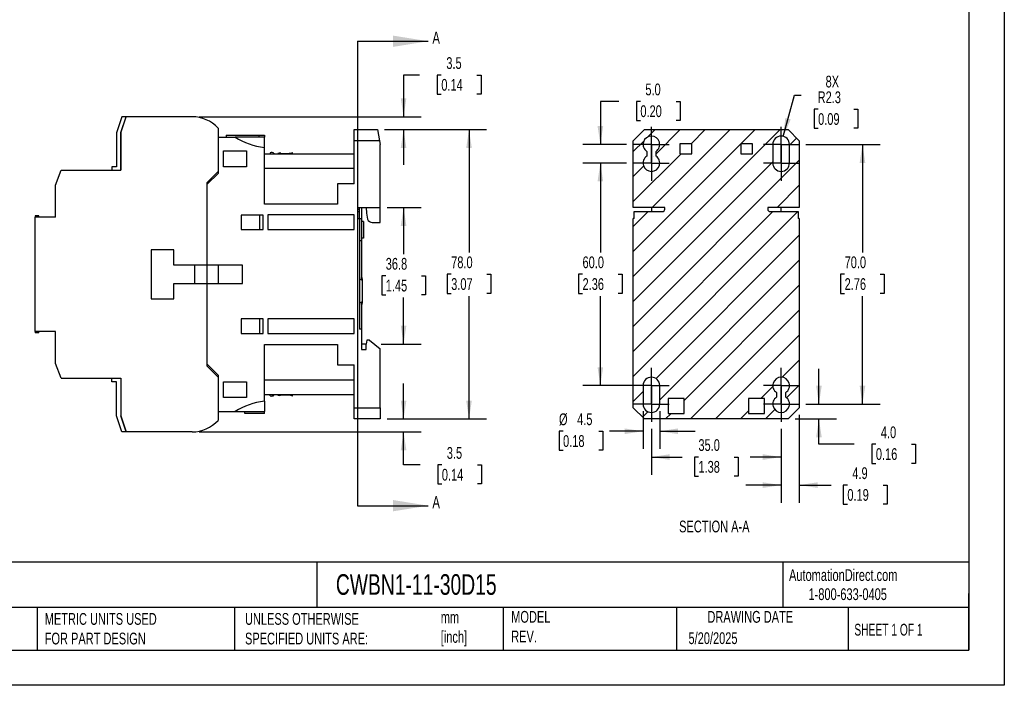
# Model space of a CAD drawing. Header units: millimetres. Extents: x 0 to 419, y 0 to 324.
# Tile 8 of 9: x 154 to 419, y 0 to 179. Entities that reach past the tile are written whole.
import ezdxf

# ---------------------------------------------------------------- set-up
doc = ezdxf.new("R2010")
doc.units = ezdxf.units.MM
doc.header["$LTSCALE"] = 1.5
doc.linetypes.add('CENTERX2', pattern=[20.32, 12.7, -2.54, 2.54, -2.54])
doc.layers.add('CENTER', color=40, linetype='CENTERX2')
doc.layers.add('HATCH', color=6, linetype='Continuous')
doc.layers.add('DIMENSIONS', color=140, linetype='Continuous', lineweight=25)
doc.layers.add('TEXT', color=140, linetype='Continuous', lineweight=25)
doc.styles.add('SLDTEXTSTYLE0', font='TXT', dxfattribs={"width": 0.7})
doc.styles.add('SLDTEXTSTYLE1', font='TXT', dxfattribs={"width": 0.65})
doc.dimstyles.new('SLDDIMSTYLE0', dxfattribs={"dimtxt": 3.237012, "dimasz": 4.953, "dimexe": 0, "dimexo": 0.0625, "dimgap": 0.809253, "dimtad": 0, "dimtih": 1, "dimtoh": 1, "dimdec": 1, "dimrnd": 1e-09, "dimzin": 12, "dimdsep": 46, "dimtxsty": 'SLDTEXTSTYLE0', "dimsah": 1, "dimcen": 0.09, "dimadec": 0, "dimazin": 3, "dimtfac": 1, "dimtdec": 1, "dimtmove": 0, "dimatfit": 0, "dimfxl": 0, "dimfrac": 2, "dimtolj": 1, "dimtzin": 12, "dimarcsym": 0})
doc.dimstyles.new('SLDDIMSTYLE1', dxfattribs={"dimtxt": 3.237012, "dimasz": 4.953, "dimexe": 0, "dimexo": 0.0625, "dimgap": 0.809253, "dimtad": 0, "dimtih": 1, "dimtoh": 1, "dimdec": 1, "dimrnd": 1e-09, "dimzin": 12, "dimdsep": 46, "dimtxsty": 'SLDTEXTSTYLE0', "dimsah": 1, "dimcen": 0.09, "dimadec": 0, "dimazin": 3, "dimtfac": 1, "dimtdec": 1, "dimtofl": 0, "dimtmove": 0, "dimatfit": 3, "dimfxl": 0, "dimfrac": 2, "dimtolj": 1, "dimtzin": 12, "dimarcsym": 0})
doc.dimstyles.new('SLDDIMSTYLE2', dxfattribs={"dimtxt": 3.237012, "dimasz": 4.953, "dimexe": 0, "dimexo": 0.0625, "dimgap": 0.809253, "dimtad": 0, "dimtih": 1, "dimtoh": 1, "dimdec": 1, "dimrnd": 1e-09, "dimzin": 4, "dimdsep": 46, "dimtxsty": 'SLDTEXTSTYLE0', "dimsah": 1, "dimcen": 0.09, "dimadec": 0, "dimazin": 1, "dimtfac": 1, "dimtdec": 1, "dimtofl": 0, "dimtmove": 0, "dimatfit": 3, "dimfxl": 0, "dimfrac": 2, "dimtolj": 1, "dimtzin": 12, "dimarcsym": 0})
doc.dimstyles.new('SLDDIMSTYLE3', dxfattribs={"dimtxt": 3.237012, "dimasz": 4.953, "dimexe": 0, "dimexo": 0.0625, "dimgap": 0.809253, "dimtad": 0, "dimtih": 1, "dimtoh": 1, "dimdec": 1, "dimrnd": 1e-09, "dimzin": 4, "dimdsep": 46, "dimtxsty": 'SLDTEXTSTYLE0', "dimsah": 1, "dimcen": 0.09, "dimadec": 0, "dimazin": 1, "dimtfac": 1, "dimtdec": 1, "dimtmove": 0, "dimatfit": 0, "dimfxl": 0, "dimfrac": 2, "dimtolj": 1, "dimtzin": 12, "dimarcsym": 0})
doc.dimstyles.new('SLDDIMSTYLE4', dxfattribs={"dimtxt": 3.237012, "dimasz": 4.953, "dimexe": 0, "dimexo": 0.0625, "dimgap": 0.809253, "dimtad": 0, "dimtih": 1, "dimtoh": 1, "dimdec": 1, "dimrnd": 1e-09, "dimzin": 12, "dimdsep": 46, "dimtxsty": 'SLDTEXTSTYLE0', "dimsah": 1, "dimcen": 0, "dimadec": 0, "dimazin": 3, "dimtfac": 1, "dimtdec": 1, "dimtofl": 0, "dimtmove": 0, "dimatfit": 3, "dimfxl": 0, "dimfrac": 2, "dimtolj": 1, "dimtzin": 12, "dimarcsym": 0})

# ---------------------------------------------------------------- blocks, each defined once
blk = doc.blocks.new('_D_9')
at = {"layer": 'DIMENSIONS'}
for p, q in [((251.92, 149.82), (279.48, 149.82)), ((274.72, 149.82), (274.72, 116.69)), ((269.91, 110.82), (268.82, 110.82)), ((268.82, 110.82), (268.82, 105.68)), ((279.53, 110.82), (280.62, 110.82)), ((280.62, 110.82), (280.62, 105.68)), ((268.82, 105.68), (269.91, 105.68)), ((274.72, 71.82), (274.72, 104.95)), ((280.62, 105.68), (279.53, 105.68)), ((252.62, 71.82), (279.48, 71.82))]:
    blk.add_line(p, q, dxfattribs=at)
for points in [[(274.72, 149.82), (273.96, 144.87), (275.48, 144.87)], [(274.72, 71.82), (275.48, 76.78), (273.96, 76.78)]]:
    blk.add_solid(points, dxfattribs=at)
at = {"layer": 'DIMENSIONS', "char_height": 3.175, "attachment_point": 1, "style": 'SLDTEXTSTYLE0'}
for s, insert in [('78.0', (269.91, 115.64)), ('3.07', (269.91, 109.77))]:
    blk.add_mtext(s, dxfattribs=dict(at, insert=insert))
blk = doc.blocks.new('_D_10')
at = {"layer": 'DIMENSIONS'}
for p, q in [((252.62, 128.82), (261.83, 128.82)), ((257.07, 128.82), (257.07, 116.29)), ((252.26, 110.42), (251.17, 110.42)), ((251.17, 110.42), (251.17, 105.28)), ((261.88, 110.42), (262.97, 110.42)), ((262.97, 110.42), (262.97, 105.28)), ((251.17, 105.28), (252.26, 105.28)), ((257.07, 92.02), (257.07, 104.55)), ((262.97, 105.28), (261.88, 105.28)), ((251.03, 92.02), (261.83, 92.02))]:
    blk.add_line(p, q, dxfattribs=at)
for points in [[(257.07, 128.82), (256.31, 123.87), (257.83, 123.87)], [(257.07, 92.02), (257.83, 96.98), (256.31, 96.98)]]:
    blk.add_solid(points, dxfattribs=at)
at = {"layer": 'DIMENSIONS', "char_height": 3.175, "attachment_point": 1, "style": 'SLDTEXTSTYLE0'}
for s, insert in [('36.8', (252.26, 115.24)), ('1.45', (252.26, 109.37))]:
    blk.add_mtext(s, dxfattribs=dict(at, insert=insert))
blk = doc.blocks.new('_D_11')
at = {"layer": 'DIMENSIONS'}
for p, q in [((261.41, 164.54), (257.07, 164.54)), ((257.07, 164.54), (257.07, 153.32)), ((267.25, 164.54), (266.16, 164.54)), ((266.16, 164.54), (266.16, 159.39)), ((276.87, 164.54), (277.96, 164.54)), ((277.96, 164.54), (277.96, 159.39)), ((266.16, 159.39), (267.25, 159.39)), ((277.96, 159.39), (276.87, 159.39)), ((201.92, 153.32), (261.83, 153.32)), ((251.92, 149.82), (261.83, 149.82)), ((257.07, 149.82), (257.07, 140.3))]:
    blk.add_line(p, q, dxfattribs=at)
for points in [[(257.07, 153.32), (257.83, 158.28), (256.31, 158.28)], [(257.07, 149.82), (256.31, 144.87), (257.83, 144.87)]]:
    blk.add_solid(points, dxfattribs=at)
at = {"layer": 'DIMENSIONS', "char_height": 3.175, "attachment_point": 1, "style": 'SLDTEXTSTYLE0'}
for s, insert in [('3.5', (268.6, 169.36)), ('0.14', (267.25, 163.49))]:
    blk.add_mtext(s, dxfattribs=dict(at, insert=insert))
blk = doc.blocks.new('_D_12')
at = {"layer": 'DIMENSIONS'}
for p, q in [((257.07, 71.82), (257.07, 81.35)), ((252.62, 71.82), (261.83, 71.82)), ((201.92, 68.32), (261.83, 68.32)), ((257.07, 59.42), (257.07, 68.32)), ((261.55, 59.42), (257.07, 59.42)), ((267.39, 59.42), (266.3, 59.42)), ((266.3, 59.42), (266.3, 54.28)), ((277.01, 59.42), (278.09, 59.42)), ((278.09, 59.42), (278.09, 54.28)), ((266.3, 54.28), (267.39, 54.28)), ((278.09, 54.28), (277.01, 54.28))]:
    blk.add_line(p, q, dxfattribs=at)
for points in [[(257.07, 71.82), (257.83, 76.78), (256.31, 76.78)], [(257.07, 68.32), (256.31, 63.37), (257.83, 63.37)]]:
    blk.add_solid(points, dxfattribs=at)
at = {"layer": 'DIMENSIONS', "char_height": 3.175, "attachment_point": 1, "style": 'SLDTEXTSTYLE0'}
for s, insert in [('3.5', (268.73, 64.24)), ('0.14', (267.39, 58.37))]:
    blk.add_mtext(s, dxfattribs=dict(at, insert=insert))
blk = doc.blocks.new('_D_17')
at = {"layer": 'DIMENSIONS'}
for p, q in [((359.49, 148), (362.47, 159.11)), ((362.47, 159.11), (364.33, 159.11)), ((368.88, 155.32), (367.8, 155.32)), ((367.8, 155.32), (367.8, 150.18)), ((378.5, 155.32), (379.59, 155.32)), ((379.59, 155.32), (379.59, 150.18)), ((367.8, 150.18), (368.88, 150.18)), ((379.59, 150.18), (378.5, 150.18))]:
    blk.add_line(p, q, dxfattribs=at)
blk.add_solid([(359.49, 148), (361.51, 152.58), (360.03, 152.98)], dxfattribs=at)
at = {"layer": 'DIMENSIONS', "char_height": 3.175, "attachment_point": 1, "style": 'SLDTEXTSTYLE0'}
for s, insert in [('8X', (370.9, 164.37)), ('R2.3', (368.76, 160.14)), ('0.09', (368.88, 154.27))]:
    blk.add_mtext(s, dxfattribs=dict(at, insert=insert))
blk = doc.blocks.new('_D_18')
at = {"layer": 'DIMENSIONS'}
for p, q in [((323.91, 69.13), (323.91, 56.78)), ((358.91, 69.13), (358.91, 56.78)), ((323.91, 61.55), (332.21, 61.55)), ((336.6, 61.55), (335.51, 61.55)), ((335.51, 61.55), (335.51, 56.4)), ((346.22, 61.55), (347.3, 61.55)), ((347.3, 61.55), (347.3, 56.4)), ((358.91, 61.55), (350.6, 61.55)), ((335.51, 56.4), (336.6, 56.4)), ((347.3, 56.4), (346.22, 56.4))]:
    blk.add_line(p, q, dxfattribs=at)
for points in [[(323.91, 61.55), (328.86, 60.78), (328.86, 62.31)], [(358.91, 61.55), (353.95, 62.31), (353.95, 60.78)]]:
    blk.add_solid(points, dxfattribs=at)
at = {"layer": 'DIMENSIONS', "char_height": 3.175, "attachment_point": 1, "style": 'SLDTEXTSTYLE0'}
for s, insert in [('35.0', (336.6, 66.36)), ('1.38', (336.6, 60.49))]:
    blk.add_mtext(s, dxfattribs=dict(at, insert=insert))
blk = doc.blocks.new('_D_19')
at = {"layer": 'DIMENSIONS'}
for p, q in [((363.81, 72.92), (363.81, 49.21)), ((358.91, 69.13), (358.91, 49.21)), ((358.91, 53.98), (349.38, 53.98)), ((363.81, 53.98), (372.38, 53.98)), ((376.77, 53.98), (375.68, 53.98)), ((375.68, 53.98), (375.68, 48.83)), ((386.39, 53.98), (387.47, 53.98)), ((387.47, 53.98), (387.47, 48.83)), ((375.68, 48.83), (376.77, 48.83)), ((387.47, 48.83), (386.39, 48.83))]:
    blk.add_line(p, q, dxfattribs=at)
for points in [[(358.91, 53.98), (353.95, 54.74), (353.95, 53.22)], [(363.81, 53.98), (368.76, 53.22), (368.76, 54.74)]]:
    blk.add_solid(points, dxfattribs=at)
at = {"layer": 'DIMENSIONS', "char_height": 3.175, "attachment_point": 1, "style": 'SLDTEXTSTYLE0'}
for s, insert in [('4.9', (378.11, 58.79)), ('0.19', (376.77, 52.93))]:
    blk.add_mtext(s, dxfattribs=dict(at, insert=insert))
blk = doc.blocks.new('_D_20')
at = {"layer": 'DIMENSIONS'}
for p, q in [((321.66, 73.92), (321.66, 63.74)), ((326.16, 73.92), (326.16, 63.74)), ((300.09, 68.5), (299, 68.5)), ((299, 68.5), (299, 63.36)), ((309.71, 68.5), (310.79, 68.5)), ((310.79, 68.5), (310.79, 63.36)), ((321.66, 68.5), (312.61, 68.5)), ((326.16, 68.5), (335.68, 68.5)), ((299, 63.36), (300.09, 63.36)), ((310.79, 63.36), (309.71, 63.36))]:
    blk.add_line(p, q, dxfattribs=at)
for points in [[(321.66, 68.5), (316.7, 69.26), (316.7, 67.74)], [(326.16, 68.5), (331.11, 67.74), (331.11, 69.26)]]:
    blk.add_solid(points, dxfattribs=at)
at = {"layer": 'DIMENSIONS', "char_height": 3.175, "attachment_point": 1, "style": 'SLDTEXTSTYLE0'}
for s, insert in [('%%c', (298.99, 73.32)), ('4.5', (303.88, 73.32)), ('0.18', (300.09, 67.45))]:
    blk.add_mtext(s, dxfattribs=dict(at, insert=insert))
blk = doc.blocks.new('_D_21')
at = {"layer": 'DIMENSIONS'}
for p, q in [((365.6, 145.82), (385.61, 145.82)), ((380.84, 145.82), (380.84, 116.69)), ((376.03, 110.82), (374.95, 110.82)), ((374.95, 110.82), (374.95, 105.68)), ((385.65, 110.82), (386.74, 110.82)), ((386.74, 110.82), (386.74, 105.68)), ((374.95, 105.68), (376.03, 105.68)), ((380.84, 75.82), (380.84, 104.95)), ((386.74, 105.68), (385.65, 105.68)), ((365.6, 75.82), (385.61, 75.82))]:
    blk.add_line(p, q, dxfattribs=at)
for points in [[(380.84, 145.82), (380.08, 140.87), (381.61, 140.87)], [(380.84, 75.82), (381.61, 80.78), (380.08, 80.78)]]:
    blk.add_solid(points, dxfattribs=at)
at = {"layer": 'DIMENSIONS', "char_height": 3.175, "attachment_point": 1, "style": 'SLDTEXTSTYLE0'}
for s, insert in [('70.0', (376.03, 115.64)), ('2.76', (376.03, 109.77))]:
    blk.add_mtext(s, dxfattribs=dict(at, insert=insert))
blk = doc.blocks.new('_D_22')
at = {"layer": 'DIMENSIONS'}
for p, q in [((317.21, 140.82), (305.39, 140.82)), ((310.15, 140.82), (310.15, 116.69)), ((305.34, 110.82), (304.25, 110.82)), ((304.25, 110.82), (304.25, 105.68)), ((314.96, 110.82), (316.05, 110.82)), ((316.05, 110.82), (316.05, 105.68)), ((304.25, 105.68), (305.34, 105.68)), ((310.15, 80.82), (310.15, 104.95)), ((316.05, 105.68), (314.96, 105.68)), ((319.75, 80.82), (305.39, 80.82))]:
    blk.add_line(p, q, dxfattribs=at)
for points in [[(310.15, 140.82), (309.39, 135.87), (310.91, 135.87)], [(310.15, 80.82), (310.91, 85.78), (309.39, 85.78)]]:
    blk.add_solid(points, dxfattribs=at)
at = {"layer": 'DIMENSIONS', "char_height": 3.175, "attachment_point": 1, "style": 'SLDTEXTSTYLE0'}
for s, insert in [('60.0', (305.34, 115.64)), ('2.36', (305.34, 109.77))]:
    blk.add_mtext(s, dxfattribs=dict(at, insert=insert))
blk = doc.blocks.new('_D_23')
at = {"layer": 'DIMENSIONS'}
for p, q in [((315.11, 157.44), (310.15, 157.44)), ((310.15, 157.44), (310.15, 145.82)), ((320.94, 157.44), (319.86, 157.44)), ((319.86, 157.44), (319.86, 152.29)), ((330.56, 157.44), (331.65, 157.44)), ((331.65, 157.44), (331.65, 152.29)), ((319.86, 152.29), (320.94, 152.29)), ((331.65, 152.29), (330.56, 152.29)), ((317.21, 145.82), (305.39, 145.82)), ((317.21, 140.82), (305.39, 140.82)), ((310.15, 140.82), (310.15, 131.3))]:
    blk.add_line(p, q, dxfattribs=at)
for points in [[(310.15, 145.82), (310.91, 150.78), (309.39, 150.78)], [(310.15, 140.82), (309.39, 135.87), (310.91, 135.87)]]:
    blk.add_solid(points, dxfattribs=at)
at = {"layer": 'DIMENSIONS', "char_height": 3.175, "attachment_point": 1, "style": 'SLDTEXTSTYLE0'}
for s, insert in [('5.0', (322.29, 162.25)), ('0.20', (320.94, 156.38))]:
    blk.add_mtext(s, dxfattribs=dict(at, insert=insert))
blk = doc.blocks.new('_D_24')
at = {"layer": 'DIMENSIONS'}
for p, q in [((369.1, 75.82), (369.1, 85.35)), ((365.6, 75.82), (373.86, 75.82)), ((362.71, 71.82), (373.86, 71.82)), ((369.1, 64.99), (369.1, 71.82)), ((378.62, 64.99), (369.1, 64.99)), ((384.46, 64.99), (383.37, 64.99)), ((383.37, 64.99), (383.37, 59.85)), ((394.08, 64.99), (395.17, 64.99)), ((395.17, 64.99), (395.17, 59.85)), ((383.37, 59.85), (384.46, 59.85)), ((395.17, 59.85), (394.08, 59.85))]:
    blk.add_line(p, q, dxfattribs=at)
for points in [[(369.1, 75.82), (369.86, 80.78), (368.34, 80.78)], [(369.1, 71.82), (368.34, 66.87), (369.86, 66.87)]]:
    blk.add_solid(points, dxfattribs=at)
at = {"layer": 'DIMENSIONS', "char_height": 3.175, "attachment_point": 1, "style": 'SLDTEXTSTYLE0'}
for s, insert in [('4.0', (385.81, 69.81)), ('0.16', (384.46, 63.94))]:
    blk.add_mtext(s, dxfattribs=dict(at, insert=insert))
blk = doc.blocks.new('SW_CENTERMARKSYMBOL_12')
at = {"layer": 'CENTER', "color": 0}
for p, q in [((0, 2.54), (0, 4.79)), ((-2.54, 0), (-4.79, 0)), ((0, 0), (-2.54, 0)), ((0, 0), (0, 2.54)), ((0, 0), (0, -2.54)), ((0, 0), (2.54, 0)), ((2.54, 0), (4.79, 0)), ((0, -2.54), (0, -4.79))]:
    blk.add_line(p, q, dxfattribs=at)
blk = doc.blocks.new('SW_CENTERMARKSYMBOL_13')
at = {"layer": 'CENTER', "color": 0}
for p, q in [((0, 2.54), (0, 4.79)), ((-2.54, 0), (-4.79, 0)), ((0, 0), (-2.54, 0)), ((0, 0), (0, 2.54)), ((0, 0), (0, -2.54)), ((0, 0), (2.54, 0)), ((2.54, 0), (4.79, 0)), ((0, -2.54), (0, -4.79))]:
    blk.add_line(p, q, dxfattribs=at)
blk = doc.blocks.new('SW_CENTERMARKSYMBOL_14')
at = {"layer": 'CENTER', "color": 0}
for p, q in [((0, 2.54), (0, 4.79)), ((-2.54, 0), (-4.79, 0)), ((0, 0), (-2.54, 0)), ((0, 0), (0, 2.54)), ((0, 0), (0, -2.54)), ((0, 0), (2.54, 0)), ((2.54, 0), (4.79, 0)), ((0, -2.54), (0, -4.79))]:
    blk.add_line(p, q, dxfattribs=at)
blk = doc.blocks.new('SW_CENTERMARKSYMBOL_15')
at = {"layer": 'CENTER', "color": 0}
for p, q in [((0, 2.54), (0, 4.79)), ((-2.54, 0), (-4.79, 0)), ((0, 0), (-2.54, 0)), ((0, 0), (0, 2.54)), ((0, 0), (0, -2.54)), ((0, 0), (2.54, 0)), ((2.54, 0), (4.79, 0)), ((0, -2.54), (0, -4.79))]:
    blk.add_line(p, q, dxfattribs=at)
blk = doc.blocks.new('SW_CENTERMARKSYMBOL_16')
at = {"layer": 'CENTER', "color": 0}
for p, q in [((0, 2.54), (0, 4.79)), ((-2.54, 0), (-4.79, 0)), ((0, 0), (-2.54, 0)), ((0, 0), (0, 2.54)), ((0, 0), (0, -2.54)), ((0, 0), (2.54, 0)), ((2.54, 0), (4.79, 0)), ((0, -2.54), (0, -4.79))]:
    blk.add_line(p, q, dxfattribs=at)
blk = doc.blocks.new('SW_CENTERMARKSYMBOL_17')
at = {"layer": 'CENTER', "color": 0}
for p, q in [((0, 2.54), (0, 4.79)), ((-2.54, 0), (-4.79, 0)), ((0, 0), (-2.54, 0)), ((0, 0), (0, 2.54)), ((0, 0), (0, -2.54)), ((0, 0), (2.54, 0)), ((2.54, 0), (4.79, 0)), ((0, -2.54), (0, -4.79))]:
    blk.add_line(p, q, dxfattribs=at)
blk = doc.blocks.new('SW_CENTERMARKSYMBOL_18')
at = {"layer": 'CENTER', "color": 0}
for p, q in [((0, 2.54), (0, 4.79)), ((-2.54, 0), (-4.79, 0)), ((0, 0), (-2.54, 0)), ((0, 0), (0, 2.54)), ((0, 0), (0, -2.54)), ((0, 0), (2.54, 0)), ((2.54, 0), (4.79, 0)), ((0, -2.54), (0, -4.79))]:
    blk.add_line(p, q, dxfattribs=at)
blk = doc.blocks.new('SW_CENTERMARKSYMBOL_19')
at = {"layer": 'CENTER', "color": 0}
for p, q in [((0, 2.54), (0, 4.79)), ((-2.54, 0), (-4.79, 0)), ((0, 0), (-2.54, 0)), ((0, 0), (0, 2.54)), ((0, 0), (0, -2.54)), ((0, 0), (2.54, 0)), ((2.54, 0), (4.79, 0)), ((0, -2.54), (0, -4.79))]:
    blk.add_line(p, q, dxfattribs=at)

msp = doc.modelspace()

# ---------------------------------------------------------------- hatches: boundary and pattern name
at = {"layer": 'HATCH'}
h = msp.add_hatch(dxfattribs=at)
h.set_pattern_fill('ANSI31', color=256, scale=1.5, style=0)
edge = h.paths.add_edge_path(flags=0)
edge.add_line((319.25, 127.71), (319.25, 125.82))
edge.add_line((319.25, 125.82), (319.01, 125.82))
edge.add_line((319.01, 125.82), (319.01, 74.82))
edge.add_line((319.01, 74.82), (322.01, 71.82))
edge.add_line((322.01, 71.82), (360.81, 71.82))
edge.add_line((360.81, 71.82), (363.81, 74.82))
edge.add_line((363.81, 74.82), (363.81, 125.82))
edge.add_line((363.81, 125.82), (363.46, 125.82))
edge.add_line((363.46, 125.82), (363.46, 127.71))
edge.add_line((363.46, 127.71), (355.97, 127.71))
edge.add_arc((355.97, 128.39), 0.68, 180, 269.9996, ccw=False)
edge.add_line((355.29, 128.39), (355.29, 128.82))
edge.add_line((355.29, 128.82), (363.81, 128.82))
edge.add_line((363.81, 128.82), (363.81, 146.82))
edge.add_line((363.81, 146.82), (360.81, 149.82))
edge.add_line((360.81, 149.82), (322.01, 149.82))
edge.add_line((322.01, 149.82), (319.01, 146.82))
edge.add_line((319.01, 146.82), (319.01, 128.82))
edge.add_line((319.01, 128.82), (327.52, 128.82))
edge.add_line((327.52, 128.82), (327.52, 128.39))
edge.add_arc((326.84, 128.39), 0.68, 270.0004, 359.9996, ccw=False)
edge.add_line((326.84, 127.71), (319.25, 127.71))
h.paths.add_polyline_path([(354.41, 77.32), (354.41, 73.32), (350.11, 73.32), (350.11, 77.32)], flags=0)
edge = h.paths.add_edge_path(flags=0)
edge.add_line((360.16, 78.95), (360.16, 77.69))
edge.add_arc((358.91, 75.82), 2.25, -236.251, 56.251, ccw=False)
edge.add_line((357.66, 77.69), (357.66, 78.95))
edge.add_arc((358.91, 80.82), 2.25, -56.251, 236.251, ccw=False)
edge = h.paths.add_edge_path(flags=0)
edge.add_arc((358.91, 145.82), 2.25, 0, 180, ccw=False)
edge.add_line((361.16, 145.82), (361.16, 140.82))
edge.add_arc((358.91, 140.82), 2.25, 180, 360, ccw=False)
edge.add_line((356.66, 140.82), (356.66, 145.82))
h.paths.add_polyline_path([(348.01, 146.02), (351.21, 146.02), (351.21, 143.32), (348.01, 143.32)], flags=0)
h.paths.add_polyline_path([(331.61, 146.02), (334.81, 146.02), (334.81, 143.32), (331.61, 143.32)], flags=0)
edge = h.paths.add_edge_path(flags=0)
edge.add_line((322.66, 142.69), (322.66, 143.95))
edge.add_arc((323.91, 145.82), 2.25, -56.251, 236.251, ccw=False)
edge.add_line((325.16, 143.95), (325.16, 142.69))
edge.add_arc((323.91, 140.82), 2.25, -236.251, 56.251, ccw=False)
h.paths.add_polyline_path([(328.41, 77.32), (332.71, 77.32), (332.71, 73.32), (328.41, 73.32)], flags=0)
edge = h.paths.add_edge_path(flags=0)
edge.add_line((321.66, 75.82), (321.66, 80.82))
edge.add_arc((323.91, 80.82), 2.25, 0, 180, ccw=False)
edge.add_line((326.16, 80.82), (326.16, 75.82))
edge.add_arc((323.91, 75.82), 2.25, 180, 360, ccw=False)

# ---------------------------------------------------------------- linework, layer by layer
at = {"color": 7, "linetype": 'Continuous'}
for p, q in [((419.1, 323.85), (419.1, 0)), ((419.1, 0), (0, 0))]:
    msp.add_line(p, q, dxfattribs=at)
for p, q in [((181.06, 153.27), (179.62, 148.97)), ((180.82, 149.02), (182.26, 153.32)), ((180.82, 148.97), (182.26, 153.27)), ((182.26, 153.27), (181.06, 153.27)), ((200.02, 153.32), (182.26, 153.32)), ((179.62, 148.97), (179.62, 139.77)), ((180.82, 149.02), (180.82, 138.87)), ((180.82, 138.87), (180.82, 148.97)), ((207.02, 150.22), (207.02, 138.52)), ((243.72, 146.82), (243.72, 149.82)), ((243.72, 149.82), (250.01, 149.82)), ((250.01, 149.82), (250.54, 146.82)), ((322.01, 149.82), (319.01, 146.82)), ((322.01, 149.82), (360.81, 149.82)), ((363.81, 146.82), (360.81, 149.82)), ((207.12, 138.1), (207.12, 147.82)), ((207.12, 147.82), (211.61, 147.82)), ((209.22, 148.32), (209.22, 147.82)), ((209.22, 148.32), (218.02, 148.32)), ((219.52, 147.82), (211.61, 147.82)), ((218.02, 148.32), (218.02, 147.82)), ((218.02, 148.32), (219.52, 148.32)), ((219.52, 148.32), (219.52, 147.82)), ((219.52, 145.03), (219.52, 147.82)), ((243.72, 135.22), (243.72, 146.82)), ((250.54, 146.82), (243.72, 146.82)), ((250.54, 146.82), (250.72, 145.82)), ((319.01, 128.82), (319.01, 146.82)), ((363.81, 146.82), (363.81, 128.82)), ((207.12, 143.54), (207.02, 143.47)), ((208.52, 139.8), (208.52, 144.07)), ((208.52, 144.07), (214.72, 144.07)), ((214.72, 144.07), (214.72, 139.8)), ((219.52, 129.72), (219.52, 145.03)), ((221.12, 143.6), (221.12, 143.32)), ((222.12, 143.46), (222.12, 143.32)), ((223.92, 143.45), (223.92, 143.32)), ((226.92, 143.55), (226.92, 143.32)), ((227.12, 143.32), (227.12, 143.59)), ((250.72, 128.82), (250.72, 145.82)), ((322.66, 143.95), (322.66, 142.69)), ((325.16, 142.69), (325.16, 143.95)), ((331.61, 146.02), (331.61, 143.32)), ((334.81, 146.02), (331.61, 146.02)), ((334.81, 143.32), (334.81, 146.02)), ((348.01, 146.02), (348.01, 143.32)), ((351.21, 146.02), (348.01, 146.02)), ((351.21, 143.32), (351.21, 146.02)), ((356.66, 145.82), (356.66, 140.82)), ((361.16, 140.82), (361.16, 145.82)), ((219.52, 143.32), (243.72, 143.32)), ((223.12, 143.39), (223.12, 143.32)), ((331.61, 143.32), (334.81, 143.32)), ((348.01, 143.32), (351.21, 143.32)), ((163.22, 134.87), (164.72, 138.87)), ((164.72, 138.87), (180.82, 138.87)), ((178.42, 139.77), (178.42, 138.87)), ((179.62, 139.77), (178.42, 139.77)), ((178.42, 138.87), (180.82, 138.87)), ((207.02, 138.52), (204.02, 135.52)), ((214.72, 139.8), (208.52, 139.8)), ((243.72, 139.32), (219.52, 139.32)), ((204.02, 135.52), (204.02, 113.32)), ((204.12, 135.1), (207.12, 138.1)), ((163.22, 126.22), (163.22, 134.87)), ((204.12, 113.32), (204.12, 135.1)), ((239.22, 135.22), (239.22, 129.72)), ((243.72, 135.22), (239.22, 135.22)), ((239.22, 129.72), (219.52, 129.72)), ((244.62, 128.82), (244.62, 125.82)), ((244.62, 128.82), (250.72, 128.82)), ((244.62, 128.39), (245.22, 128.39)), ((244.62, 127.71), (245.22, 127.71)), ((245.22, 128.39), (245.22, 128.82)), ((245.22, 127.71), (245.22, 128.39)), ((245.22, 125.82), (245.22, 127.71)), ((245.72, 128.82), (245.72, 125.82)), ((246.99, 128.82), (247.04, 127.32)), ((250.72, 124.82), (250.72, 128.82)), ((327.52, 128.82), (319.01, 128.82)), ((319.25, 127.71), (326.84, 127.71)), ((319.25, 125.82), (319.25, 127.71)), ((324.01, 127.71), (324.01, 128.82)), ((327.52, 128.39), (327.52, 128.82)), ((363.81, 128.82), (355.29, 128.82)), ((355.29, 128.82), (355.29, 128.39)), ((355.97, 127.71), (363.46, 127.71)), ((358.81, 128.82), (358.81, 127.71)), ((363.46, 127.71), (363.46, 125.82)), ((157.72, 126.62), (157.72, 126.22)), ((158.72, 126.62), (157.72, 126.62)), ((157.72, 95.42), (157.72, 126.22)), ((163.22, 126.22), (157.72, 126.22)), ((158.72, 126.22), (158.72, 126.62)), ((219.22, 126.77), (213.22, 126.77)), ((213.22, 126.77), (213.22, 122.87)), ((218.32, 122.87), (218.32, 126.77)), ((219.22, 122.87), (219.22, 126.77)), ((243.72, 126.82), (220.42, 126.82)), ((220.42, 126.82), (220.42, 122.87)), ((243.72, 122.87), (243.72, 126.82)), ((244.62, 125.82), (245.22, 125.82)), ((245.22, 125.82), (245.22, 96.02)), ((245.22, 125.82), (245.72, 125.82)), ((245.72, 125.82), (245.72, 119.82)), ((246.22, 125.02), (245.72, 125.02)), ((246.22, 125.02), (246.22, 120.52)), ((247.04, 127.32), (247.34, 125.65)), ((248.62, 124.82), (250.72, 124.82)), ((319.01, 74.82), (319.01, 125.82)), ((319.25, 125.82), (319.01, 125.82)), ((363.81, 125.82), (363.46, 125.82)), ((363.81, 125.82), (363.81, 74.82)), ((213.22, 122.87), (219.22, 122.87)), ((220.42, 122.87), (243.72, 122.87)), ((245.72, 119.82), (245.22, 119.82)), ((246.22, 120.52), (245.72, 120.52)), ((245.72, 119.82), (245.72, 109.22)), ((195.12, 117.42), (189.02, 117.42)), ((189.02, 117.42), (189.02, 104.22)), ((195.12, 113.32), (195.12, 117.42)), ((204.02, 113.32), (195.12, 113.32)), ((200.67, 113.32), (200.67, 108.32)), ((204.02, 113.32), (204.02, 108.32)), ((213.62, 113.32), (204.12, 113.32)), ((207.12, 108.32), (207.12, 113.32)), ((213.62, 108.32), (213.62, 113.32)), ((246.02, 103.12), (246.02, 109.52)), ((195.12, 104.22), (195.12, 108.32)), ((195.12, 108.32), (204.02, 108.32)), ((204.02, 108.32), (204.02, 86.12)), ((204.12, 86.55), (204.12, 108.32)), ((204.12, 108.32), (213.62, 108.32)), ((189.02, 104.22), (195.12, 104.22)), ((245.72, 103.43), (245.72, 96.02)), ((219.22, 98.77), (213.22, 98.77)), ((213.22, 98.77), (213.22, 94.87)), ((218.32, 94.87), (218.32, 98.77)), ((219.22, 94.87), (219.22, 98.77)), ((243.72, 98.77), (220.42, 98.77)), ((220.42, 98.77), (220.42, 94.82)), ((243.72, 94.82), (243.72, 98.77)), ((245.72, 96.02), (245.22, 96.02)), ((245.72, 96.02), (245.72, 90.52)), ((163.22, 95.42), (157.72, 95.42)), ((157.72, 95.42), (157.72, 95.03)), ((158.72, 95.03), (157.72, 95.03)), ((158.72, 95.03), (158.72, 95.42)), ((163.22, 86.77), (163.22, 95.42)), ((213.22, 94.87), (219.22, 94.87)), ((220.42, 94.82), (243.72, 94.82)), ((247.19, 93.02), (247.02, 92.02)), ((247.89, 93.02), (247.19, 93.02)), ((247.89, 93.02), (250.72, 90.72)), ((219.52, 91.92), (239.22, 91.92)), ((219.52, 76.61), (219.52, 91.92)), ((239.22, 91.92), (239.22, 86.42)), ((247.02, 92.02), (245.72, 92.02)), ((245.72, 90.52), (247.02, 90.52)), ((247.02, 90.52), (247.02, 92.02)), ((250.72, 74.82), (250.72, 90.72)), ((164.72, 82.77), (163.22, 86.77)), ((204.02, 86.12), (207.02, 83.12)), ((207.12, 83.55), (204.12, 86.55)), ((239.22, 86.42), (243.72, 86.42)), ((243.72, 74.82), (243.72, 86.42)), ((164.72, 82.77), (180.82, 82.77)), ((178.42, 81.87), (178.42, 82.77)), ((178.42, 82.77), (180.82, 82.77)), ((180.82, 82.77), (180.82, 72.62)), ((180.82, 82.77), (180.82, 72.67)), ((207.02, 83.12), (207.02, 71.42)), ((207.12, 73.82), (207.12, 83.55)), ((179.62, 81.87), (178.42, 81.87)), ((179.62, 72.67), (179.62, 81.87)), ((208.52, 81.85), (214.72, 81.85)), ((208.52, 77.57), (208.52, 81.85)), ((214.72, 81.85), (214.72, 77.57)), ((219.52, 82.32), (243.72, 82.32)), ((321.66, 80.82), (321.66, 75.82)), ((326.16, 75.82), (326.16, 80.82)), ((207.02, 78.17), (207.12, 78.1)), ((214.72, 77.57), (208.52, 77.57)), ((243.72, 78.32), (219.52, 78.32)), ((221.12, 78.04), (221.12, 78.32)), ((222.12, 78.18), (222.12, 78.32)), ((223.12, 78.25), (223.12, 78.32)), ((223.92, 78.2), (223.92, 78.32)), ((226.92, 78.09), (226.92, 78.32)), ((227.12, 78.05), (227.12, 78.32)), ((328.41, 77.32), (328.41, 73.32)), ((332.71, 77.32), (328.41, 77.32)), ((332.71, 73.32), (332.71, 77.32)), ((354.41, 77.32), (350.11, 77.32)), ((350.11, 77.32), (350.11, 73.32)), ((354.41, 73.32), (354.41, 77.32)), ((357.66, 78.95), (357.66, 77.69)), ((360.16, 77.69), (360.16, 78.95)), ((219.52, 76.61), (219.52, 73.82)), ((243.72, 74.82), (250.72, 74.82)), ((243.72, 71.82), (243.72, 74.82)), ((250.72, 74.82), (250.72, 71.82)), ((319.01, 74.82), (322.01, 71.82)), ((360.81, 71.82), (363.81, 74.82)), ((181.06, 68.37), (179.62, 72.67)), ((180.82, 72.67), (182.26, 68.37)), ((182.26, 68.32), (180.82, 72.62)), ((207.12, 73.82), (211.61, 73.82)), ((211.61, 73.82), (219.52, 73.82)), ((214.22, 73.32), (214.22, 73.82)), ((219.52, 73.32), (214.22, 73.32)), ((219.52, 73.32), (219.52, 73.82)), ((250.72, 71.82), (243.72, 71.82)), ((360.81, 71.82), (322.01, 71.82)), ((328.41, 73.32), (332.71, 73.32)), ((350.11, 73.32), (354.41, 73.32)), ((182.26, 68.37), (181.06, 68.37)), ((200.02, 68.32), (182.26, 68.32))]:
    msp.add_line(p, q)
at = {"flags": 128}
for points in [[(227.11, 143.59), (227.12, 143.59), (227.08, 143.58), (226.99, 143.57), (226.92, 143.55)], [(226.92, 78.09), (227.03, 78.07), (227.1, 78.06), (227.11, 78.05)]]:
    msp.add_lwpolyline(points, dxfattribs=at)
for centre, radius, start, end in [((200.02, 143.87), 9.45, 42.227, 90), ((221.67, 163.71), 18.8, 237.659, 263.4225), ((323.91, 145.82), 2.25, 303.749, 236.251), ((358.91, 145.82), 2.25, 0, 180), ((221.46, 142.37), 1.27, 58.9763, 105.6318), ((223.6, 142.19), 1.3, 75.7216, 111.772), ((225.06, 153.45), 10.07, 263.4761, 280.6155), ((323.91, 140.82), 2.25, 123.749, 56.251), ((358.91, 140.82), 2.25, 180, 0), ((326.84, 128.39), 0.68, 270.0004, 359.9996), ((355.97, 128.39), 0.68, 180, 269.9996), ((248.62, 126.23), 1.41, 204.3837, 270), ((245.2, 108.75), 0.693, 42.0949, 88.8357), ((245.22, 109.52), 0.8, 0, 51.3178), ((245.21, 103.88), 0.682, 270.7605, 318.3089), ((245.22, 103.12), 0.8, 308.6822, 0), ((323.91, 80.82), 2.25, 0, 180), ((358.91, 80.82), 2.25, 303.749, 236.251), ((221.46, 79.3), 1.3, 254.8786, 300.5134), ((223.63, 79.94), 1.77, 253.1633, 279.3431), ((225.06, 68.19), 10.07, 79.3845, 96.5239), ((358.91, 75.82), 2.25, 123.749, 56.251), ((221.67, 57.94), 18.8, 96.5775, 122.341), ((323.91, 75.82), 2.25, 180, 0), ((200.02, 77.78), 9.45, 270, 317.773)]:
    msp.add_arc(centre, radius, start, end)
at = {"layer": 'TEXT'}
for p, q in [((409.57, 314.32), (409.57, 9.52)), ((244.68, 173.66), (244.68, 48.43)), ((409.57, 33.19), (9.52, 33.19)), ((233.64, 33.19), (233.64, 20.95)), ((359.36, 33.19), (359.36, 20.95)), ((409.57, 9.52), (409.57, 24.77)), ((409.57, 20.95), (9.52, 20.95)), ((158.23, 20.95), (158.23, 9.52)), ((211.5, 20.95), (211.5, 9.52)), ((283.95, 20.95), (283.95, 9.52)), ((330.7, 20.95), (330.7, 9.52)), ((377.02, 20.95), (377.02, 9.52)), ((9.52, 9.52), (409.57, 9.52))]:
    msp.add_line(p, q, dxfattribs=at)
at = {"layer": 'TEXT', "linetype": 'Continuous'}
for p, q in [((244.68, 173.66), (263.73, 173.66)), ((244.68, 48.43), (263.73, 48.43))]:
    msp.add_line(p, q, dxfattribs=at)
at = {"layer": 'TEXT'}
for points in [[(263.73, 173.66), (254.21, 175.18), (254.21, 172.13)], [(263.73, 48.43), (254.21, 49.96), (254.21, 46.91)]]:
    msp.add_solid(points, dxfattribs=at)

# ---------------------------------------------------------------- block references
at = {"layer": 'CENTER'}
for name, p in [('SW_CENTERMARKSYMBOL_17', (323.91, 145.82)), ('SW_CENTERMARKSYMBOL_19', (358.91, 145.82)), ('SW_CENTERMARKSYMBOL_18', (323.91, 140.82)), ('SW_CENTERMARKSYMBOL_16', (358.91, 140.82)), ('SW_CENTERMARKSYMBOL_14', (323.91, 80.82)), ('SW_CENTERMARKSYMBOL_12', (358.91, 80.82)), ('SW_CENTERMARKSYMBOL_15', (323.91, 75.82)), ('SW_CENTERMARKSYMBOL_13', (358.91, 75.82))]:
    msp.add_blockref(name, p, dxfattribs=at)

# ---------------------------------------------------------------- texts
at = {"layer": 'TEXT', "char_height": 3.24, "attachment_point": 1, "style": 'SLDTEXTSTYLE0'}
for insert in [(264.85, 176.23), (264.85, 51)]:
    msp.add_mtext('A', dxfattribs=dict(at, insert=insert))
at = {"layer": 'TEXT', "linetype": 'CENTERX2', "lineweight": 18}
for s, insert, char_height, attachment_point, style in [('SECTION A-A', (340.89, 44.41), 3.175, 2, 'SLDTEXTSTYLE0'), ('CWBN1-11-30D15', (238.81, 29.96), 5.5562, 1, 'SLDTEXTSTYLE0'), ('AutomationDirect.com', (361.04, 31.31), 3.175, 1, 'SLDTEXTSTYLE0'), ('1-800-633-0405', (366.29, 26.16), 3.175, 1, 'SLDTEXTSTYLE0'), ('METRIC UNITS USED ^JFOR PART DESIGN', (160.28, 19.49), 3.175, 1, 'SLDTEXTSTYLE0'), ('UNLESS OTHERWISE ^JSPECIFIED UNITS ARE:', (214.3, 19.49), 3.175, 1, 'SLDTEXTSTYLE0'), ('mm^J[inch]', (267.1, 19.93), 3.175, 1, 'SLDTEXTSTYLE0'), ('MODEL ^JREV.', (286.1, 20.05), 3.175, 1, 'SLDTEXTSTYLE0'), ('DRAWING DATE', (350.59, 20.05), 3.175, 2, 'SLDTEXTSTYLE0'), ('SHEET 1 OF 1', (378.66, 16.58), 3.175, 1, 'SLDTEXTSTYLE1'), ('5/20/2025', (333.92, 14.29), 3.175, 1, 'SLDTEXTSTYLE0')]:
    msp.add_mtext(s, dxfattribs=dict(at, insert=insert, char_height=char_height, attachment_point=attachment_point, style=style))

# ---------------------------------------------------------------- dimensions: what is measured, and where the dimension line sits
at = {"layer": 'DIMENSIONS'}
for base, p1, p2, dimstyle, picture, middle in [((257.07, 149.82), (200.02, 153.32), (250.01, 149.82), 'SLDDIMSTYLE0', '_D_11', (257.07, 164.54)), ((310.15, 145.82), (319.12, 140.82), (319.12, 145.82), 'SLDDIMSTYLE3', '_D_23', (310.15, 157.44)), ((274.72, 71.82), (250.01, 149.82), (250.72, 71.82), 'SLDDIMSTYLE2', '_D_9', (274.72, 110.82)), ((380.84, 145.82), (363.7, 75.82), (363.7, 145.82), 'SLDDIMSTYLE2', '_D_21', (380.84, 110.82)), ((310.15, 80.82), (319.12, 140.82), (321.66, 80.82), 'SLDDIMSTYLE2', '_D_22', (310.15, 110.82)), ((257.07, 92.02), (250.72, 128.82), (249.12, 92.02), 'SLDDIMSTYLE1', '_D_10', (257.07, 110.42)), ((369.1, 75.82), (360.81, 71.82), (363.7, 75.82), 'SLDDIMSTYLE3', '_D_24', (369.1, 64.99)), ((257.07, 71.82), (200.02, 68.32), (250.72, 71.82), 'SLDDIMSTYLE0', '_D_12', (257.07, 59.42))]:
    dim = msp.add_linear_dim(base=base, p1=p1, p2=p2, angle=90, dimstyle=dimstyle, dxfattribs=at)
    dim.commit()
    dim.dimension.update_dxf_attribs({"geometry": picture, "text_midpoint": middle, "dimtype": 160})
dim = msp.add_radius_dim(center=(358.91, 145.82), mpoint=(359.49, 148), text='8X\\P<>', dimstyle='SLDDIMSTYLE4', dxfattribs=at)
dim.commit()
dim.dimension.update_dxf_attribs({"geometry": '_D_17', "text_midpoint": (373.69, 157.44), "dimtype": 164})
dim = msp.add_linear_dim(base=(321.66, 68.5), p1=(326.16, 75.82), p2=(321.66, 75.82), text='%%c<>', dimstyle='SLDDIMSTYLE0', dxfattribs=at)
dim.commit()
dim.dimension.update_dxf_attribs({"geometry": '_D_20', "text_midpoint": (304.9, 68.5), "dimtype": 160})
for base, p1, p2, dimstyle, picture, middle in [((363.81, 53.98), (358.91, 71.03), (363.81, 74.82), 'SLDDIMSTYLE0', '_D_19', (381.58, 53.98)), ((358.91, 61.55), (323.91, 71.03), (358.91, 71.03), 'SLDDIMSTYLE2', '_D_18', (341.41, 61.55))]:
    dim = msp.add_linear_dim(base=base, p1=p1, p2=p2, dimstyle=dimstyle, dxfattribs=at)
    dim.commit()
    dim.dimension.update_dxf_attribs({"geometry": picture, "text_midpoint": middle, "dimtype": 160})

doc.saveas('drawing.dxf')
